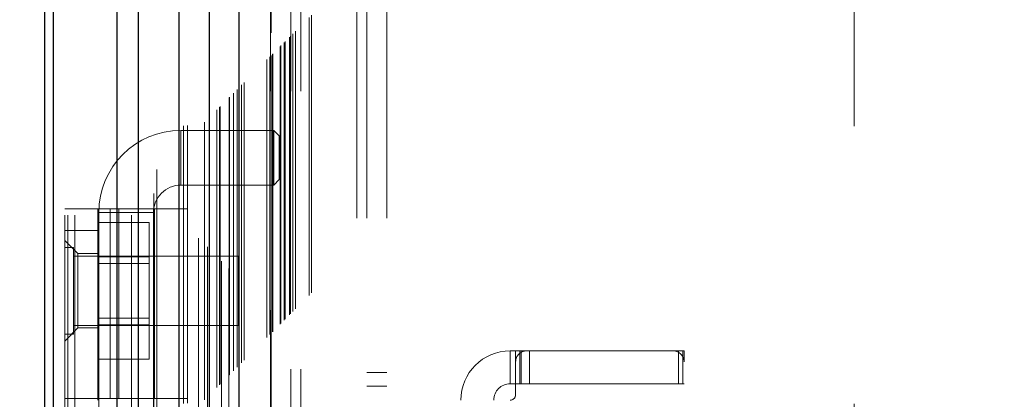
# Model space of a CAD drawing. Header units: inches. Extents: x 0.2 to 10.8, y 0.2 to 8.2.
# Tile 43 of 84: x 3.13 to 3.485, y 4.83 to 4.966. Entities that reach past the tile are written whole.
import ezdxf

# ---------------------------------------------------------------- set-up
doc = ezdxf.new("R2010")
doc.units = ezdxf.units.IN
doc.header["$MEASUREMENT"] = 0
doc.linetypes.add('HIDDEN', pattern=[0.07500000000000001, 0.05, -0.025])
doc.layers.add('DIMENSIONS', color=140, linetype='Continuous')
doc.styles.add('SLDTEXTSTYLE0', font='TXT', dxfattribs={"width": 0.7})
doc.dimstyles.new('SLDDIMSTYLE0', dxfattribs={"dimtxt": 0.0849609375, "dimasz": 0.13, "dimexe": 0, "dimexo": 0.0625, "dimgap": 0.021240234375, "dimtad": 0, "dimtih": 1, "dimtoh": 1, "dimlfac": 10, "dimrnd": 1e-09, "dimzin": 12, "dimdsep": 46, "dimtxsty": 'SLDTEXTSTYLE0', "dimsah": 1, "dimcen": 0.09, "dimadec": 0, "dimazin": 3, "dimtfac": 1, "dimtofl": 0, "dimtmove": 0, "dimatfit": 3, "dimfxl": 0, "dimfrac": 2, "dimtolj": 1, "dimtzin": 12, "dimarcsym": 0})

# ---------------------------------------------------------------- blocks, each defined once
blk = doc.blocks.new('_D_1')
at = {"layer": 'DIMENSIONS'}
for p, q in [((3.434696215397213, 5.051827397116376), (2.710224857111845, 5.051827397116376)), ((2.835224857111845, 5.051827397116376), (2.835224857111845, 4.418295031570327)), ((2.673650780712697, 4.264244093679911), (2.645120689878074, 4.264244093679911)), ((2.645120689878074, 4.264244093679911), (2.645120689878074, 4.129213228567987)), ((2.996798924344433, 4.264244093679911), (3.025329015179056, 4.264244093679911)), ((3.025329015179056, 4.264244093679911), (3.025329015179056, 4.129213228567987)), ((2.645120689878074, 4.129213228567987), (2.673650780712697, 4.129213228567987)), ((3.025329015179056, 4.129213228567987), (2.996798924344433, 4.129213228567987)), ((2.835224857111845, 3.263494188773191), (2.835224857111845, 4.110193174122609)), ((3.434629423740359, 3.263494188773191), (2.710224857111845, 3.263494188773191))]:
    blk.add_line(p, q, dxfattribs=at)
for points in [[(2.835224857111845, 5.051827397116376), (2.815224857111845, 4.921827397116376), (2.855224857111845, 4.921827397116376)], [(2.835224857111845, 3.263494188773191), (2.855224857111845, 3.393494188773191), (2.815224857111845, 3.393494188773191)]]:
    blk.add_solid(points, dxfattribs=at)
at = {"layer": 'DIMENSIONS', "char_height": 0.08333333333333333, "attachment_point": 1, "style": 'SLDTEXTSTYLE0'}
for s, insert in [('17.88', (2.673650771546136, 4.39068646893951)), ('454.2', (2.673650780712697, 4.236635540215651))]:
    blk.add_mtext(s, dxfattribs=dict(at, insert=insert))

msp = doc.modelspace()

# ---------------------------------------------------------------- linework, layer by layer
at = {"color": 7, "linetype": 'HIDDEN', "lineweight": 18}
for p, q in [((3.150237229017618, 2.996170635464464), (3.15023722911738, 5.685588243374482)), ((3.146637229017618, 2.996170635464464), (3.146637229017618, 5.330347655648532)), ((3.147691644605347, 2.996170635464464), (3.147691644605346, 5.329749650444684)), ((3.150237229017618, 2.996170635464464), (3.150237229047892, 5.328552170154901)), ((3.17058281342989, 2.996170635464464), (3.170582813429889, 5.318981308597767)), ((3.173128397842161, 2.996170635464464), (3.173128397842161, 5.318670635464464)), ((3.178674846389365, 5.303883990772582), (3.178674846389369, 3.011434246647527)), ((3.179783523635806, 3.012531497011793), (3.179783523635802, 5.302790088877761)), ((3.189387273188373, 3.028326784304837), (3.189387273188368, 5.286994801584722)), ((3.190747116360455, 3.028455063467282), (3.190747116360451, 5.286866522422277)), ((3.194786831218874, 5.287825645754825), (3.194786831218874, 3.027495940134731)), ((3.196829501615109, 3.029577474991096), (3.196829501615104, 5.285744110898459)), ((3.197915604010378, 5.284657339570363), (3.197915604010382, 3.030661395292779)), ((3.201329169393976, 3.034077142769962), (3.201329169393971, 5.281244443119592)), ((3.202305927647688, 3.035053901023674), (3.202305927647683, 5.280267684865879)), ((3.202485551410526, 3.035233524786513), (3.202485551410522, 5.28008806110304)), ((3.202974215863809, 5.279610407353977), (3.202974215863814, 3.035725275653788)), ((3.205688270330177, 5.276924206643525), (3.205688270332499, 3.038397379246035)), ((3.205725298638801, 3.038470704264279), (3.205725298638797, 5.276852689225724)), ((3.205886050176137, 3.038634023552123), (3.205886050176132, 5.27668756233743)), ((3.207319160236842, 3.040070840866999), (3.207319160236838, 5.275249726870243)), ((3.208668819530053, 3.04141679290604), (3.208668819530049, 5.273904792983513)), ((3.20923357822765, 5.27339003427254), (3.209233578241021, 3.041931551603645)), ((3.210231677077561, 3.042979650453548), (3.210231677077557, 5.272341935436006)), ((3.21110854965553, 3.043856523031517), (3.211108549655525, 5.271465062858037)), ((3.219369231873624, 3.052117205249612), (3.21936923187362, 5.263204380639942)), ((3.220369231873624, 3.053117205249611), (3.22036923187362, 5.262204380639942)), ((3.220624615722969, 5.261931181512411), (3.220624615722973, 3.053393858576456)), ((3.22086923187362, 5.261704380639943), (3.220869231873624, 3.053617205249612)), ((3.220869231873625, 3.053617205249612), (3.220869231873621, 5.261704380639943)), ((3.221369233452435, 3.054117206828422), (3.221369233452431, 5.261204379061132)), ((3.221426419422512, 3.054153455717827), (3.221426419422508, 5.261153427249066)), ((3.224119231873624, 3.056867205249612), (3.22411923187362, 5.258454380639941)), ((3.224119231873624, 3.056867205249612), (3.22411923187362, 5.258454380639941)), ((3.224408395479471, 3.057156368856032), (3.224408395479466, 5.2581652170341)), ((3.225523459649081, 3.058271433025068), (3.225523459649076, 5.257050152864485)), ((3.225869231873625, 3.058617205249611), (3.22586923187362, 5.256704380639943)), ((3.227816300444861, 3.060540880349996), (3.227816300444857, 5.254778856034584)), ((3.228665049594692, 3.061413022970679), (3.228665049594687, 5.253908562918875)), ((3.229592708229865, 3.062340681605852), (3.22959270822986, 5.252980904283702)), ((3.234501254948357, 3.067249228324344), (3.234501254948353, 5.24807235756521)), ((3.235375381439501, 3.068126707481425), (3.235375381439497, 5.247219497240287)), ((3.251737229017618, 3.095070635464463), (3.251737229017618, 5.220170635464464)), ((3.251737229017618, 3.095070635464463), (3.251737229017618, 5.220170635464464)), ((3.255337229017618, 3.095070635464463), (3.255337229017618, 5.220170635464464)), ((3.262537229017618, 3.095070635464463), (3.262537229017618, 5.220170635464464)), ((3.220696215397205, 3.140710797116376), (3.220696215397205, 5.174610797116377)), ((3.227896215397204, 3.140710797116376), (3.227896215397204, 5.174610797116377)), ((3.231496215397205, 3.140710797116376), (3.231496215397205, 5.174610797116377)), ((3.231496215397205, 3.140710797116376), (3.231496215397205, 5.174610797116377)), ((3.430696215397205, 3.328210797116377), (3.430696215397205, 4.987110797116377)), ((3.188369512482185, 4.906938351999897), (3.188369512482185, 4.926623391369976)), ((3.221834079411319, 4.926623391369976), (3.188369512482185, 4.926623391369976)), ((3.221834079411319, 4.926623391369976), (3.221834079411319, 4.906938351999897)), ((3.223802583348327, 4.924654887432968), (3.221834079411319, 4.926623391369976)), ((3.223802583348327, 4.924654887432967), (3.223802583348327, 4.908906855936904)), ((3.221834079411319, 4.906938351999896), (3.223802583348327, 4.908906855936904)), ((3.188369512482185, 4.906938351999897), (3.221834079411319, 4.906938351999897)), ((3.146637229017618, 4.898418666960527), (3.190731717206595, 4.898418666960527)), ((3.158448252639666, 4.830111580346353), (3.158448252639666, 4.898418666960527)), ((3.158841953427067, 4.897095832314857), (3.178526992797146, 4.897095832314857)), ((3.158841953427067, 4.897095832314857), (3.158841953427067, 4.601820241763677)), ((3.16297822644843, 4.830111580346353), (3.16297822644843, 4.898418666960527)), ((3.166035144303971, 4.898418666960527), (3.166035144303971, 4.830111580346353)), ((3.178526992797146, 4.601820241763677), (3.178526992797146, 4.897095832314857)), ((3.178920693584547, 4.830111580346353), (3.178920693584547, 4.898418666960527)), ((3.190731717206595, 4.830111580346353), (3.190731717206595, 4.898418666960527)), ((3.158448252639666, 4.893465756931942), (3.176948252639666, 4.893465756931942)), ((3.176948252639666, 4.881168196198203), (3.176948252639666, 4.893465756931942)), ((3.146637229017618, 4.890544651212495), (3.158448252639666, 4.890544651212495)), ((3.151361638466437, 4.882276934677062), (3.146637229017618, 4.88700134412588)), ((3.149762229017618, 4.884495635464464), (3.146637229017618, 4.884495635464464)), ((3.149762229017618, 4.853245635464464), (3.149762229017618, 4.884495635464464)), ((3.209137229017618, 4.881370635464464), (3.149762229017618, 4.881370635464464)), ((3.151361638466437, 4.882276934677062), (3.151361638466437, 4.868891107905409)), ((3.158448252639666, 4.882276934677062), (3.151361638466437, 4.882276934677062)), ((3.158448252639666, 4.881168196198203), (3.176948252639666, 4.881168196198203)), ((3.176948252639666, 4.856573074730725), (3.176948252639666, 4.881168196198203)), ((3.209137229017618, 4.856370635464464), (3.209137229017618, 4.881370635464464)), ((3.176948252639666, 4.878665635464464), (3.158448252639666, 4.878665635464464)), ((3.151361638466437, 4.868891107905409), (3.151361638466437, 4.855505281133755)), ((3.158448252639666, 4.859075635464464), (3.176948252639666, 4.859075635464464)), ((3.146637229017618, 4.850780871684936), (3.151361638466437, 4.855505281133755)), ((3.149762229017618, 4.856370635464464), (3.209137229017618, 4.856370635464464)), ((3.151361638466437, 4.855505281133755), (3.158448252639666, 4.855505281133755)), ((3.158448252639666, 4.856573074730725), (3.176948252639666, 4.856573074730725)), ((3.176948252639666, 4.844275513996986), (3.176948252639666, 4.856573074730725)), ((3.146637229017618, 4.853245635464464), (3.149762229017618, 4.853245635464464)), ((3.306873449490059, 4.847237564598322), (3.306873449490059, 4.835426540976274)), ((3.306873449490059, 4.847237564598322), (3.308841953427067, 4.847237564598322)), ((3.308841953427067, 4.847237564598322), (3.310810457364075, 4.847237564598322)), ((3.308841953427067, 4.843300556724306), (3.308841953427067, 4.847237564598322)), ((3.310364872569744, 4.835426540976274), (3.310364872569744, 4.847237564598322)), ((3.310810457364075, 4.835426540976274), (3.310810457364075, 4.847237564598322)), ((3.312778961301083, 4.847237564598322), (3.310810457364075, 4.847237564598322)), ((3.36553486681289, 4.847237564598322), (3.312778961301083, 4.847237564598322)), ((3.313873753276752, 4.835426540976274), (3.313873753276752, 4.847237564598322)), ((3.367503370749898, 4.847237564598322), (3.36553486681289, 4.847237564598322)), ((3.367503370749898, 4.835426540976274), (3.367503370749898, 4.847237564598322)), ((3.367503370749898, 4.847237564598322), (3.369471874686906, 4.847237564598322)), ((3.369043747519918, 4.835426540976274), (3.369043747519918, 4.847237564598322)), ((3.369471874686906, 4.843300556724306), (3.369471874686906, 4.847237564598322)), ((3.158448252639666, 4.844275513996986), (3.176948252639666, 4.844275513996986)), ((3.308841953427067, 4.843300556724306), (3.308841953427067, 4.831489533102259)), ((3.369471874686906, 4.658261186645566), (3.369471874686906, 4.843300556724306)), ((3.262537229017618, 4.839520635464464), (3.255337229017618, 4.839520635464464)), ((3.255337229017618, 4.834520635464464), (3.262537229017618, 4.834520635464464)), ((3.308841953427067, 4.835426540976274), (3.306873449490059, 4.835426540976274)), ((3.310810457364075, 4.835426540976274), (3.308841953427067, 4.835426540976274)), ((3.367503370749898, 4.835426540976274), (3.310810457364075, 4.835426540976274)), ((3.369471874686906, 4.835426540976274), (3.367503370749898, 4.835426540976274)), ((3.190731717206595, 4.830111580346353), (3.146637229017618, 4.830111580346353)), ((3.158448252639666, 4.830111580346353), (3.158448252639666, 4.829521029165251))]:
    msp.add_line(p, q, dxfattribs=at)
at = {"color": 7, "linetype": 'Continuous', "lineweight": 25}
for p, q in [((3.139437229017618, 2.996170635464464), (3.139437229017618, 5.33116597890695)), ((3.142600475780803, 2.996170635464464), (3.142600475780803, 5.329749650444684)), ((3.165491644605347, 2.996170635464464), (3.165491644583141, 5.318981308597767)), ((3.173128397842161, 2.996170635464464), (3.173128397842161, 5.318670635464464)), ((3.187696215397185, 5.287825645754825), (3.187696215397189, 3.027495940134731)), ((3.198597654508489, 5.276924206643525), (3.198597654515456, 3.038397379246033)), ((3.209233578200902, 5.273390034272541), (3.209233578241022, 3.041931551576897))]:
    msp.add_line(p, q, dxfattribs=at)
at = {"color": 7, "linetype": 'HIDDEN', "lineweight": 18}
for centre, radius, start, end in [((3.188369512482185, 4.897095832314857), 0.0295275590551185, 90, 180), ((3.188369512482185, 4.897095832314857), 0.009842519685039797, 90, 180), ((3.306873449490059, 4.829521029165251), 0.01771653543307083, 90, 180), ((3.312778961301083, 4.843300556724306), 0.003937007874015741, 90, 180), ((3.36553486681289, 4.843300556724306), 0.003937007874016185, 0, 90), ((3.306873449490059, 4.829521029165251), 0.005905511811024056, 90, 180), ((3.306873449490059, 4.831489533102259), 0.001968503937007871, 270.0000000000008, 0)]:
    msp.add_arc(centre, radius, start, end, dxfattribs=at)
msp.add_open_spline([(3.227485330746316, 3.060239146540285), (3.227476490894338, 3.062807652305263), (3.22745138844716, 3.070101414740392), (3.227430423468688, 3.083342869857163), (3.227416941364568, 3.101037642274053), (3.22741605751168, 3.12160753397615), (3.227422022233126, 3.151025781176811), (3.227427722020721, 3.187548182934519), (3.227422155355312, 3.241998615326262), (3.227424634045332, 3.307174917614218), (3.227423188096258, 3.449403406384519), (3.227424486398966, 3.728917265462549), (3.227423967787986, 4.194355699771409), (3.227423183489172, 4.603859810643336), (3.227424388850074, 4.885801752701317), (3.22742210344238, 4.991392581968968), (3.227428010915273, 5.070751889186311), (3.227423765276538, 5.124050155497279), (3.227417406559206, 5.150981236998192), (3.227416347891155, 5.176473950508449), (3.22742971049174, 5.198964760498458), (3.227460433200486, 5.217692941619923), (3.227502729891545, 5.232764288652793), (3.227548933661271, 5.244689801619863), (3.227584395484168, 5.251743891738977), (3.227598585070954, 5.254879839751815), (3.227599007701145, 5.254973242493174)], degree=3, knots=[0, 0, 0, 0, 0.003510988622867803, 0.009970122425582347, 0.018099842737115, 0.02769812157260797, 0.03808723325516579, 0.05831184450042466, 0.07762083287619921, 0.1125158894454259, 0.1474017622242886, 0.2720338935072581, 0.4945852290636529, 0.783612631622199, 0.8317877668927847, 0.8799735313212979, 0.9279454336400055, 0.9402645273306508, 0.9528272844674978, 0.964757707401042, 0.9751106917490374, 0.9835701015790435, 0.990357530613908, 0.995711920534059, 0.999872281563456, 1, 1, 1, 1], dxfattribs=at)

# ---------------------------------------------------------------- dimensions: what is measured, and where the dimension line sits
at = {"layer": 'DIMENSIONS'}
dim = msp.add_linear_dim(base=(2.835224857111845, 3.263494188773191), p1=(3.484696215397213, 5.051827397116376), p2=(3.484629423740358, 3.263494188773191), angle=90.0000000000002, dimstyle='SLDDIMSTYLE0', dxfattribs=at)
dim.commit()
dim.dimension.update_dxf_attribs({"geometry": '_D_1', "text_midpoint": (2.835224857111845, 4.264244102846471), "dimtype": 160})

doc.saveas('drawing.dxf')
